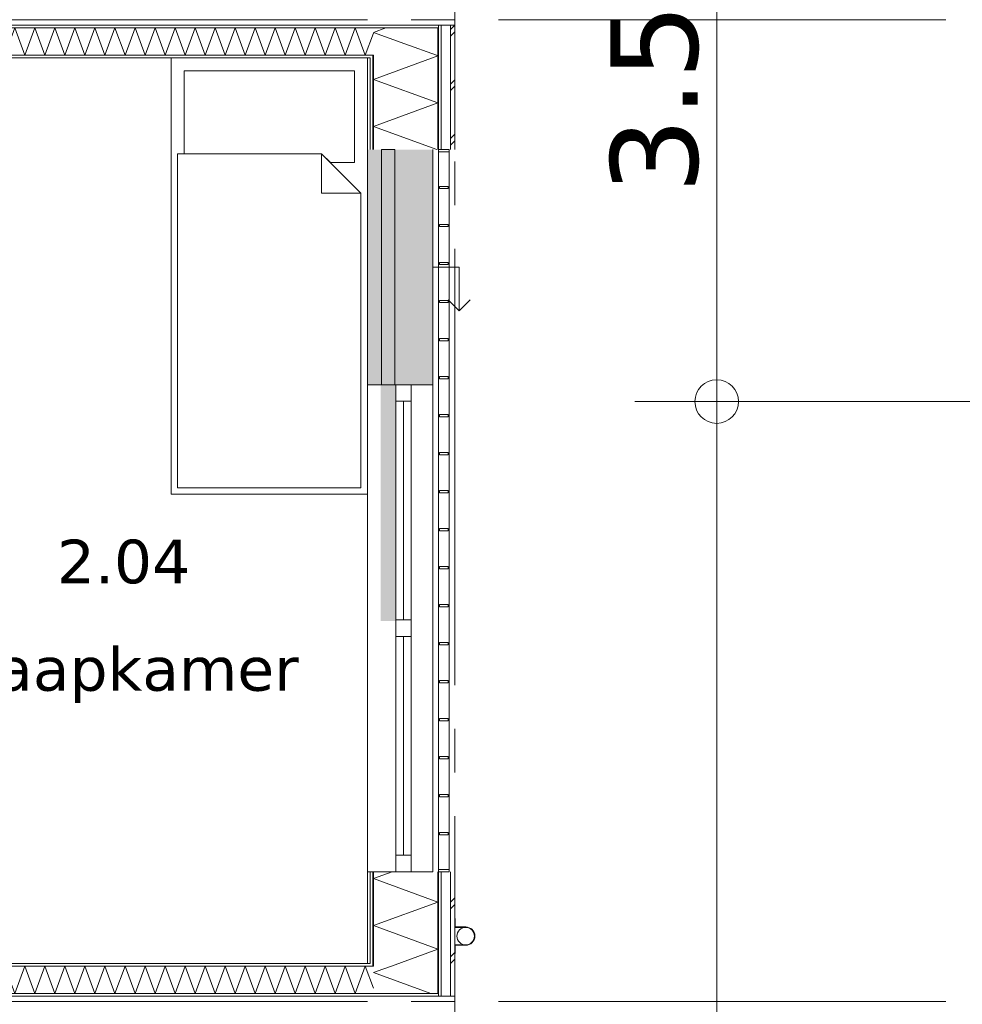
# Model space of a CAD drawing. Header units: millimetres. Extents: x -14925 to 266687, y -3550 to 35834.
# Tile 15 of 244: x -4518 to -200, y 4488 to 9000. Entities that reach past the tile are written whole.
import ezdxf
from ezdxf.enums import TextEntityAlignment as Align

# ---------------------------------------------------------------- set-up
doc = ezdxf.new("R2010")
doc.units = ezdxf.units.MM
doc.header["$MEASUREMENT"] = 0
doc.linetypes.add('B0204', pattern=[2600, 2000, -200, 200, -200])
for name, color, linetype in [('34 Balustrades', 7, 'Continuous'), ('52 Riolering.SCHOON', 7, 'Continuous'), ('A Stramien', 7, 'Continuous'), ('New_21 Buitenwanden', 7, 'Continuous'), ('New_21 Buitenwanden 2D arcering', 7, 'Continuous'), ('New_21 Buitenwanden Afdek-arcering', 7, 'Continuous'), ('New_21 Buitenwanden Deuren', 7, 'Continuous'), ('New_21 Buitenwanden Doorsnede-arcering', 7, 'Continuous'), ('New_21 Buitenwanden Laagscheidingslijnen', 7, 'Continuous'), ('New_21 Buitenwanden Ramen', 7, 'Continuous'), ('New_22 C Binnenwanden', 7, 'Continuous'), ('New_22 C Binnenwanden Doorsnede-arcering', 7, 'Continuous'), ('New_22 C Binnenwanden Laagscheidingslijnen', 7, 'Continuous'), ('New_82 Interieur', 7, 'Continuous'), ('New_Z Gebruiksopp', 7, 'Continuous'), ('New_Z Gebruiksopp Zone omranding', 7, 'Continuous'), ('New_Z Gebruiksopp Zone tekst', 7, 'Continuous'), ('Tekst_dim 1_ 100 .DO', 7, 'Continuous')]:
    doc.layers.add(name, color=color, linetype=linetype)
doc.styles.add('GENERATED_STYLE_1', font='verdana.ttf')
doc.styles.add('GENERATED_STYLE_2', font='verdana.ttf')
doc.dimstyles.new('GENERATED_STYLE__1', dxfattribs={"dimtxt": 400, "dimasz": 380, "dimexe": 0.18, "dimexo": 0.0625, "dimgap": 0, "dimtad": 1, "dimdec": 0, "dimzin": 0, "dimdsep": 46, "dimtxsty": 'GENERATED_STYLE_2', "dimblk": 'ARROWHEAD_7', "dimblk1": 'ARROWHEAD_7', "dimblk2": 'ARROWHEAD_7', "dimcen": 0.09, "dimse1": 1, "dimse2": 1, "dimclrd": 9, "dimclre": 9, "dimclrt": 9, "dimadec": 1, "dimazin": 0, "dimtfac": 1, "dimtdec": 4, "dimtmove": 0, "dimatfit": 3, "dimfxl": 1, "dimtolj": 1, "dimtzin": 0, "dimarcsym": 0})
pattern_1 = [(90, (0, 0), (-100, 0), [])]
pattern_2 = [(90, (0, 0), (-346.41, 0), [0, -200]), (90, (-173.2, 100), (-346.41, 0), [0, -200])]
pattern_3 = [(180, (0, 0), (0, 100), [])]
pattern_4 = [(0, (0, 0), (0, 100), [])]

# ---------------------------------------------------------------- blocks, each defined once
blk = doc.blocks.new('slaapkamer_2.04_47_3', base_point=(-4042.5, 6750))
at = {"layer": 'New_Z Gebruiksopp Zone tekst', "color": 2, "lineweight": 0}
for tag, style, p in [('DUMMY_941', 'GENERATED_STYLE_1', (-4042.5, 6687.9)), ('DUMMY_942', 'GENERATED_STYLE_2', (-4042.5, 6190.7))]:
    blk.add_attdef(tag, text='', height=200, dxfattribs=dict(at, style=style)).set_placement(p, align=Align.TOP_LEFT)
for tag, style, p in [('ROOM_NUMBER', 'GENERATED_STYLE_1', (-4042.5, 6617.1)), ('ROOM_NAME', 'GENERATED_STYLE_2', (-4042.5, 6124.8))]:
    blk.add_attdef(tag, text='', height=200, dxfattribs=dict(at, style=style)).set_placement(p, align=Align.TOP_CENTER)
blk = doc.blocks.new('Bed 01 26[11]_3', base_point=(-3825, 6825))
at = {"layer": 'New_82 Interieur', "color": 7, "linetype": 'Continuous', "lineweight": 0}
for p, q in [((-2925, 8825), (-3825, 8825)), ((-3825, 8825), (-3825, 6825)), ((-2925, 6825), (-2925, 8825)), ((-3135, 8385), (-3135, 8205)), ((-2955, 8205), (-3135, 8205)), ((-3825, 6825), (-2925, 6825))]:
    blk.add_line(p, q, dxfattribs=at)
at = {"layer": 'New_82 Interieur', "color": 7, "linetype": 'Continuous', "lineweight": 0, "flags": 128}
for points in [[(-3135, 8385), (-3095, 8345), (-2985, 8345), (-2985, 8765), (-3765, 8765), (-3765, 8385)], [(-3795, 6855), (-2955, 6855), (-2955, 8205), (-3135, 8385), (-3795, 8385)]]:
    blk.add_lwpolyline(points, close=True, dxfattribs=at)
blk = doc.blocks.new('*X741')
at = {"layer": 'New_21 Buitenwanden Doorsnede-arcering', "color": 7, "linetype": 'Continuous', "lineweight": 0}
for p in [(-2854.3, 4648.5), (-2635.3, 4537)]:
    blk.add_line(p, (-2898, 4632.6), dxfattribs=at)
blk = doc.blocks.new('*X743')
at = {"layer": 'New_21 Buitenwanden Doorsnede-arcering', "color": 7, "linetype": 'Continuous', "lineweight": 0}
for p, q in [((-2545, 4955), (-2525, 4975)), ((-2545, 4925), (-2525, 4945)), ((-2545, 4705), (-2525, 4725)), ((-2545, 4675), (-2525, 4695))]:
    blk.add_line(p, q, dxfattribs=at)
blk = doc.blocks.new('*X744')
at = {"layer": 'New_21 Buitenwanden Doorsnede-arcering', "color": 7, "linetype": 'Continuous', "lineweight": 0}
blk.add_line((-2814.5, 4663), (-2854.3, 4648.5), dxfattribs=at)
blk = doc.blocks.new('*X745')
at = {"layer": 'New_21 Buitenwanden Doorsnede-arcering', "color": 7, "linetype": 'Continuous', "lineweight": 0}
for p, q in [((-2811.6, 5095), (-2898, 5063.6)), ((-2602, 4955.8), (-2898, 5063.6)), ((-2602, 4955.8), (-2898, 4848.1)), ((-2602, 4740.3), (-2898, 4848.1)), ((-2602, 4740.3), (-2814.5, 4663))]:
    blk.add_line(p, q, dxfattribs=at)
blk = doc.blocks.new('Wall_112_3', base_point=(-2925, 4675))
at = {"layer": 'New_21 Buitenwanden Doorsnede-arcering', "linetype": 'Continuous', "lineweight": 0, "true_color": 0x000000}
h = blk.add_hatch(dxfattribs=at)
h.set_pattern_fill('720_Gips_0003', color=18, style=0, pattern_type=2)
h.set_pattern_definition(pattern_2)
h.paths.add_polyline_path([(-2913, 4675), (-2913, 5095), (-2925, 5095), (-2925, 4675)])
h = blk.add_hatch(dxfattribs=at)
h.set_pattern_fill('325_Houtachtig_plaatmate_E2', color=18, style=0, pattern_type=2)
h.set_pattern_definition(pattern_1)
h.paths.add_polyline_path([(-2898, 4675), (-2898, 5095), (-2913, 5095), (-2913, 4675)])
h = blk.add_hatch(dxfattribs=at)
h.set_pattern_fill('325_Houtachtig_plaatmate_E2', color=18, style=0, pattern_type=2)
h.set_pattern_definition(pattern_1)
h.paths.add_polyline_path([(-2587, 4548.25), (-2587, 5095), (-2602, 5095), (-2602, 4553.875)])
h = blk.add_hatch(dxfattribs=at)
h.set_pattern_fill('325_Houtachtig_plaatmate_E2', color=18, style=0, pattern_type=2)
h.set_pattern_definition(pattern_1)
h.paths.add_polyline_path([(-2913, 4675), (-2913, 4670.5), (-2898, 4664.875), (-2898, 4675)])
h = blk.add_hatch(dxfattribs=at)
h.set_pattern_fill('325_Houtachtig_plaatmate_E2', color=18, style=0, pattern_type=2)
h.set_pattern_definition(pattern_1)
h.paths.add_polyline_path([(-2913, 4663), (-2898, 4663), (-2898, 4664.875), (-2913, 4670.5)])
h = blk.add_hatch(dxfattribs=at)
h.set_pattern_fill('325_Houtachtig_plaatmate_E2', color=18, style=0, pattern_type=2)
h.set_pattern_definition(pattern_1)
h.paths.add_polyline_path([(-2602, 4537), (-2587, 4537), (-2587, 4548.25), (-2602, 4553.875)])
h = blk.add_hatch(dxfattribs=at)
h.set_pattern_fill('325_Houtachtig_plaatmate_E2', color=18, style=0, pattern_type=2)
h.set_pattern_definition(pattern_1)
h.paths.add_polyline_path([(-2602, 4525), (-2587, 4525), (-2587, 4537), (-2602, 4537)])
at = {"layer": 'New_21 Buitenwanden', "color": 9, "linetype": 'Continuous', "lineweight": 0, "flags": 128}
for points in [[(-2925, 5095), (-2925, 4675)], [(-2525, 4525), (-2525, 5095)]]:
    blk.add_lwpolyline(points, dxfattribs=at)
at = {"layer": 'New_21 Buitenwanden Laagscheidingslijnen', "color": 9, "linetype": 'Continuous', "lineweight": 0}
for p, q in [((-2913, 4675), (-2913, 5095)), ((-2898, 4675), (-2898, 5095)), ((-2602, 4663), (-2602, 5095)), ((-2587, 4548.25), (-2587, 5095)), ((-2545, 4532.5), (-2545, 5095)), ((-2898, 4664.875), (-2898, 4675)), ((-2602, 4553.875), (-2602, 4663))]:
    blk.add_line(p, q, dxfattribs=at)
at = {"layer": 'New_21 Buitenwanden Laagscheidingslijnen', "color": 1, "linetype": 'Continuous', "lineweight": 0}
blk.add_line((-2925, 4675), (-2913, 4675), dxfattribs=at)
at = {"layer": 'New_22 C Binnenwanden', "color": 9, "linetype": 'Continuous', "lineweight": 0, "flags": 128}
for points in [[(-2587, 4525), (-2602, 4525)], [(-2545, 4525), (-2587, 4525)], [(-2525, 4525), (-2545, 4525)]]:
    blk.add_lwpolyline(points, dxfattribs=at)
at = {"layer": 'New_22 C Binnenwanden Laagscheidingslijnen', "color": 1, "linetype": 'Continuous', "lineweight": 0}
for p, q in [((-2913, 4663), (-2898, 4663)), ((-2898, 4537), (-2602, 4537))]:
    blk.add_line(p, q, dxfattribs=at)
at = {"layer": 'New_22 C Binnenwanden Laagscheidingslijnen', "color": 9, "linetype": 'Continuous', "lineweight": 0}
for p, q in [((-2898, 4663), (-2898, 4664.875)), ((-2602, 4537), (-2602, 4553.875)), ((-2587, 4537), (-2587, 4548.25)), ((-2587, 4525), (-2587, 4537)), ((-2545, 4525), (-2545, 4532.5))]:
    blk.add_line(p, q, dxfattribs=at)
at = {"layer": 'New_21 Buitenwanden', "color": 1, "lineweight": 0}
for name in ['*X745', '*X743', '*X741', '*X744']:
    blk.add_blockref(name, (0, 0), dxfattribs=at)
blk = doc.blocks.new('*X774')
at = {"layer": 'New_22 C Binnenwanden Doorsnede-arcering', "color": 7, "linetype": 'Continuous', "lineweight": 0}
for p, q in [((-4586, 4663), (-4631.9, 4537)), ((-4586, 4663), (-4540.2, 4537)), ((-4494.3, 4663), (-4540.2, 4537)), ((-4494.3, 4663), (-4448.4, 4537)), ((-4402.6, 4663), (-4448.4, 4537)), ((-4402.6, 4663), (-4356.7, 4537)), ((-4310.9, 4663), (-4356.7, 4537)), ((-4310.9, 4663), (-4265, 4537)), ((-4219.1, 4663), (-4265, 4537)), ((-4219.1, 4663), (-4173.3, 4537)), ((-4127.4, 4663), (-4173.3, 4537)), ((-4127.4, 4663), (-4081.6, 4537)), ((-4035.7, 4663), (-4081.6, 4537)), ((-4035.7, 4663), (-3989.8, 4537)), ((-3944, 4663), (-3989.8, 4537)), ((-3944, 4663), (-3898.1, 4537)), ((-3852.3, 4663), (-3898.1, 4537)), ((-3852.3, 4663), (-3806.4, 4537)), ((-3760.5, 4663), (-3806.4, 4537)), ((-3760.5, 4663), (-3714.7, 4537)), ((-3668.8, 4663), (-3714.7, 4537)), ((-3668.8, 4663), (-3623, 4537)), ((-3577.1, 4663), (-3623, 4537)), ((-3577.1, 4663), (-3531.2, 4537)), ((-3485.4, 4663), (-3531.2, 4537)), ((-3485.4, 4663), (-3439.5, 4537)), ((-3393.7, 4663), (-3439.5, 4537)), ((-3393.7, 4663), (-3347.8, 4537)), ((-3301.9, 4663), (-3347.8, 4537)), ((-3301.9, 4663), (-3256.1, 4537)), ((-3210.2, 4663), (-3256.1, 4537)), ((-3210.2, 4663), (-3164.4, 4537)), ((-3118.5, 4663), (-3164.4, 4537)), ((-3118.5, 4663), (-3072.6, 4537)), ((-3026.8, 4663), (-3072.6, 4537)), ((-3026.8, 4663), (-2980.9, 4537)), ((-2935.1, 4663), (-2980.9, 4537)), ((-2935.1, 4663), (-2898, 4561.2)), ((-4637, 4551.1), (-4631.9, 4537))]:
    blk.add_line(p, q, dxfattribs=at)
blk = doc.blocks.new('Wall_117_3', base_point=(-9375, 4675))
at = {"layer": 'New_22 C Binnenwanden Doorsnede-arcering', "linetype": 'Continuous', "lineweight": 0, "true_color": 0x000000}
h = blk.add_hatch(dxfattribs=at)
h.set_pattern_fill('325_Houtachtig_plaatmate_E2', color=18, style=0, pattern_type=2)
h.set_pattern_definition(pattern_3)
h.paths.add_polyline_path([(-4625, 4663), (-2913, 4663), (-2913, 4670.5), (-2925, 4675), (-4625, 4675)])
h = blk.add_hatch(dxfattribs=at)
h.set_pattern_fill('325_Houtachtig_plaatmate_E2', color=18, style=0, pattern_type=2)
h.set_pattern_definition(pattern_3)
h.paths.add_polyline_path([(-2925, 4675), (-2913, 4670.5), (-2913, 4675)])
h = blk.add_hatch(dxfattribs=at)
h.set_pattern_fill('325_Houtachtig_plaatmate_E2', color=18, style=0, pattern_type=2)
h.set_pattern_definition(pattern_3)
h.paths.add_polyline_path([(-9698, 4525), (-2602, 4525), (-2602, 4537), (-9698, 4537)])
at = {"layer": 'New_21 Buitenwanden Laagscheidingslijnen', "color": 1, "linetype": 'Continuous', "lineweight": 0}
blk.add_line((-2925, 4675), (-2913, 4675), dxfattribs=at)
at = {"layer": 'New_22 C Binnenwanden', "color": 1, "linetype": 'Continuous', "lineweight": 0, "flags": 128}
for points in [[(-2925, 4675), (-4625, 4675)], [(-9698, 4525), (-2602, 4525)]]:
    blk.add_lwpolyline(points, dxfattribs=at)
at = {"layer": 'New_22 C Binnenwanden Laagscheidingslijnen', "color": 1, "linetype": 'Continuous', "lineweight": 0}
for p, q in [((-2913, 4663), (-4637, 4663)), ((-2913, 4663), (-2898, 4663)), ((-2898, 4537), (-9402, 4537)), ((-2898, 4537), (-2602, 4537))]:
    blk.add_line(p, q, dxfattribs=at)
at = {"layer": 'New_22 C Binnenwanden', "color": 1, "lineweight": 0}
blk.add_blockref('*X774', (0, 0), dxfattribs=at)
blk = doc.blocks.new('*X784')
at = {"layer": 'New_22 C Binnenwanden Doorsnede-arcering', "color": 7, "linetype": 'Continuous', "lineweight": 0}
for p, q in [((-5228.1, 8837), (-5182.2, 8963)), ((-5136.3, 8837), (-5182.2, 8963)), ((-5136.3, 8837), (-5090.5, 8963)), ((-5044.6, 8837), (-5090.5, 8963)), ((-5044.6, 8837), (-4998.8, 8963)), ((-4952.9, 8837), (-4998.8, 8963)), ((-4952.9, 8837), (-4907, 8963)), ((-4861.2, 8837), (-4907, 8963)), ((-4861.2, 8837), (-4815.3, 8963)), ((-4769.5, 8837), (-4815.3, 8963)), ((-4769.5, 8837), (-4723.6, 8963)), ((-4677.7, 8837), (-4723.6, 8963)), ((-4677.7, 8837), (-4631.9, 8963)), ((-4586, 8837), (-4631.9, 8963)), ((-4586, 8837), (-4540.2, 8963)), ((-4494.3, 8837), (-4540.2, 8963)), ((-4494.3, 8837), (-4448.4, 8963)), ((-4402.6, 8837), (-4448.4, 8963)), ((-4402.6, 8837), (-4356.7, 8963)), ((-4310.9, 8837), (-4356.7, 8963)), ((-4310.9, 8837), (-4265, 8963)), ((-4219.1, 8837), (-4265, 8963)), ((-4219.1, 8837), (-4173.3, 8963)), ((-4127.4, 8837), (-4173.3, 8963)), ((-4127.4, 8837), (-4081.6, 8963)), ((-4035.7, 8837), (-4081.6, 8963)), ((-4035.7, 8837), (-3989.8, 8963)), ((-3944, 8837), (-3989.8, 8963)), ((-3944, 8837), (-3898.1, 8963)), ((-3852.3, 8837), (-3898.1, 8963)), ((-3852.3, 8837), (-3806.4, 8963)), ((-3760.5, 8837), (-3806.4, 8963)), ((-3760.5, 8837), (-3714.7, 8963)), ((-3668.8, 8837), (-3714.7, 8963)), ((-3668.8, 8837), (-3623, 8963)), ((-3577.1, 8837), (-3623, 8963)), ((-3577.1, 8837), (-3531.2, 8963)), ((-3485.4, 8837), (-3531.2, 8963)), ((-3485.4, 8837), (-3439.5, 8963)), ((-3393.7, 8837), (-3439.5, 8963)), ((-3393.7, 8837), (-3347.8, 8963)), ((-3301.9, 8837), (-3347.8, 8963)), ((-3301.9, 8837), (-3256.1, 8963)), ((-3210.2, 8837), (-3256.1, 8963)), ((-3210.2, 8837), (-3164.4, 8963)), ((-3118.5, 8837), (-3164.4, 8963)), ((-3118.5, 8837), (-3072.6, 8963)), ((-3026.8, 8837), (-3072.6, 8963)), ((-3026.8, 8837), (-2980.9, 8963)), ((-2935.1, 8837), (-2980.9, 8963)), ((-2935.1, 8837), (-2898, 8938.8)), ((-5228.1, 8837), (-5237, 8861.5))]:
    blk.add_line(p, q, dxfattribs=at)
blk = doc.blocks.new('Wall_118_3', base_point=(-9375, 8825))
at = {"layer": 'New_22 C Binnenwanden Doorsnede-arcering', "linetype": 'Continuous', "lineweight": 0, "true_color": 0x000000}
h = blk.add_hatch(dxfattribs=at)
h.set_pattern_fill('325_Houtachtig_plaatmate_E2', color=18, style=0, pattern_type=2)
h.set_pattern_definition(pattern_4)
h.paths.add_polyline_path([(-2602, 8975), (-9698, 8975), (-9698, 8963), (-2602, 8963)])
h = blk.add_hatch(dxfattribs=at)
h.set_pattern_fill('325_Houtachtig_plaatmate_E2', color=18, style=0, pattern_type=2)
h.set_pattern_definition(pattern_4)
h.paths.add_polyline_path([(-2913, 8837), (-5225, 8837), (-5225, 8825), (-2925, 8825), (-2913, 8829.5)])
h = blk.add_hatch(dxfattribs=at)
h.set_pattern_fill('325_Houtachtig_plaatmate_E2', color=18, style=0, pattern_type=2)
h.set_pattern_definition(pattern_4)
h.paths.add_polyline_path([(-2913, 8829.5), (-2925, 8825), (-2913, 8825)])
at = {"layer": 'New_21 Buitenwanden Laagscheidingslijnen', "color": 1, "linetype": 'Continuous', "lineweight": 0}
blk.add_line((-2925, 8825), (-2913, 8825), dxfattribs=at)
at = {"layer": 'New_22 C Binnenwanden', "color": 1, "linetype": 'Continuous', "lineweight": 0, "flags": 128}
for points in [[(-2602, 8975), (-9698, 8975)], [(-5225, 8825), (-2925, 8825)]]:
    blk.add_lwpolyline(points, dxfattribs=at)
at = {"layer": 'New_22 C Binnenwanden Laagscheidingslijnen', "color": 1, "linetype": 'Continuous', "lineweight": 0}
for p, q in [((-9402, 8963), (-2898, 8963)), ((-2602, 8963), (-2898, 8963)), ((-5237, 8837), (-2913, 8837)), ((-2898, 8837), (-2913, 8837))]:
    blk.add_line(p, q, dxfattribs=at)
at = {"layer": 'New_22 C Binnenwanden', "color": 1, "lineweight": 0}
blk.add_blockref('*X784', (0, 0), dxfattribs=at)
blk = doc.blocks.new('*X943')
at = {"layer": 'New_21 Buitenwanden Doorsnede-arcering', "color": 7, "linetype": 'Continuous', "lineweight": 0}
for p in [(-2840.4, 8963), (-2753.3, 8889.4)]:
    blk.add_line(p, (-2898, 8942), dxfattribs=at)
blk = doc.blocks.new('*X945')
at = {"layer": 'New_21 Buitenwanden Doorsnede-arcering', "color": 7, "linetype": 'Continuous', "lineweight": 0}
for p, q in [((-2545, 8955), (-2525, 8975)), ((-2545, 8925), (-2525, 8945)), ((-2545, 8705), (-2525, 8725)), ((-2545, 8675), (-2525, 8695)), ((-2545, 8455), (-2525, 8475)), ((-2545, 8425), (-2525, 8445))]:
    blk.add_line(p, q, dxfattribs=at)
blk = doc.blocks.new('*X946')
at = {"layer": 'New_21 Buitenwanden Doorsnede-arcering', "color": 7, "linetype": 'Continuous', "lineweight": 0}
for p, q in [((-2602, 8834.3), (-2898, 8726.6)), ((-2602, 8834.3), (-2609.5, 8837)), ((-2602, 8618.8), (-2898, 8726.6)), ((-2602, 8618.8), (-2898, 8511.1)), ((-2606.5, 8405), (-2898, 8511.1))]:
    blk.add_line(p, q, dxfattribs=at)
blk = doc.blocks.new('*X947')
at = {"layer": 'New_21 Buitenwanden Doorsnede-arcering', "color": 7, "linetype": 'Continuous', "lineweight": 0}
blk.add_line((-2609.5, 8837), (-2753.3, 8889.4), dxfattribs=at)
blk = doc.blocks.new('Wall_147_3', base_point=(-2925, 8405))
at = {"layer": 'New_21 Buitenwanden Doorsnede-arcering', "linetype": 'Continuous', "lineweight": 0, "true_color": 0x000000}
h = blk.add_hatch(dxfattribs=at)
h.set_pattern_fill('325_Houtachtig_plaatmate_E2', color=18, style=0, pattern_type=2)
h.set_pattern_definition(pattern_1)
h.paths.add_polyline_path([(-2587, 8975), (-2602, 8975), (-2602, 8963), (-2587, 8963)])
h = blk.add_hatch(dxfattribs=at)
h.set_pattern_fill('325_Houtachtig_plaatmate_E2', color=18, style=0, pattern_type=2)
h.set_pattern_definition(pattern_1)
h.paths.add_polyline_path([(-2587, 8963), (-2602, 8963), (-2602, 8946.125), (-2587, 8951.75)])
h = blk.add_hatch(dxfattribs=at)
h.set_pattern_fill('325_Houtachtig_plaatmate_E2', color=18, style=0, pattern_type=2)
h.set_pattern_definition(pattern_1)
h.paths.add_polyline_path([(-2587, 8405), (-2587, 8951.75), (-2602, 8946.125), (-2602, 8405)])
h = blk.add_hatch(dxfattribs=at)
h.set_pattern_fill('720_Gips_0003', color=18, style=0, pattern_type=2)
h.set_pattern_definition(pattern_2)
h.paths.add_polyline_path([(-2925, 8825), (-2925, 8405), (-2913, 8405), (-2913, 8825)])
h = blk.add_hatch(dxfattribs=at)
h.set_pattern_fill('325_Houtachtig_plaatmate_E2', color=18, style=0, pattern_type=2)
h.set_pattern_definition(pattern_1)
h.paths.add_polyline_path([(-2898, 8837), (-2913, 8837), (-2913, 8829.5), (-2898, 8835.125)])
h = blk.add_hatch(dxfattribs=at)
h.set_pattern_fill('325_Houtachtig_plaatmate_E2', color=18, style=0, pattern_type=2)
h.set_pattern_definition(pattern_1)
h.paths.add_polyline_path([(-2898, 8825), (-2898, 8835.125), (-2913, 8829.5), (-2913, 8825)])
h = blk.add_hatch(dxfattribs=at)
h.set_pattern_fill('325_Houtachtig_plaatmate_E2', color=18, style=0, pattern_type=2)
h.set_pattern_definition(pattern_1)
h.paths.add_polyline_path([(-2913, 8825), (-2913, 8405), (-2898, 8405), (-2898, 8825)])
at = {"layer": 'New_21 Buitenwanden', "color": 9, "linetype": 'Continuous', "lineweight": 0, "flags": 128}
for points in [[(-2525, 8405), (-2525, 8975)], [(-2925, 8825), (-2925, 8405)]]:
    blk.add_lwpolyline(points, dxfattribs=at)
at = {"layer": 'New_21 Buitenwanden Laagscheidingslijnen', "color": 9, "linetype": 'Continuous', "lineweight": 0}
for p, q in [((-2602, 8837), (-2602, 8946.125)), ((-2587, 8405), (-2587, 8951.75)), ((-2545, 8405), (-2545, 8967.5)), ((-2913, 8405), (-2913, 8825)), ((-2898, 8825), (-2898, 8835.125)), ((-2898, 8405), (-2898, 8825)), ((-2602, 8405), (-2602, 8837))]:
    blk.add_line(p, q, dxfattribs=at)
at = {"layer": 'New_21 Buitenwanden Laagscheidingslijnen', "color": 1, "linetype": 'Continuous', "lineweight": 0}
blk.add_line((-2925, 8825), (-2913, 8825), dxfattribs=at)
at = {"layer": 'New_22 C Binnenwanden', "color": 9, "linetype": 'Continuous', "lineweight": 0, "flags": 128}
for points in [[(-2587, 8975), (-2602, 8975)], [(-2545, 8975), (-2587, 8975)], [(-2525, 8975), (-2545, 8975)]]:
    blk.add_lwpolyline(points, dxfattribs=at)
at = {"layer": 'New_22 C Binnenwanden Laagscheidingslijnen', "color": 1, "linetype": 'Continuous', "lineweight": 0}
for p, q in [((-2602, 8963), (-2898, 8963)), ((-2898, 8837), (-2913, 8837))]:
    blk.add_line(p, q, dxfattribs=at)
at = {"layer": 'New_22 C Binnenwanden Laagscheidingslijnen', "color": 9, "linetype": 'Continuous', "lineweight": 0}
for p, q in [((-2602, 8963), (-2602, 8946.125)), ((-2587, 8975), (-2587, 8963)), ((-2587, 8963), (-2587, 8951.75)), ((-2545, 8975), (-2545, 8967.5)), ((-2898, 8837), (-2898, 8835.125))]:
    blk.add_line(p, q, dxfattribs=at)
at = {"layer": 'New_21 Buitenwanden', "color": 1, "lineweight": 0}
for name in ['*X943', '*X945', '*X947', '*X946']:
    blk.add_blockref(name, (0, 0), dxfattribs=at)
blk = doc.blocks.new('Rnx horizontaal 26[35]_3')
at = {"layer": 'New_21 Buitenwanden Ramen', "color": 7, "linetype": 'Continuous', "lineweight": 0}
for p, q in [((-2925, 7327), (-2925, 7339)), ((-2925, 7327), (-2925, 7339)), ((-2925, 5095), (-2925, 7327)), ((-2913, 7327), (-2925, 7327)), ((-2913, 7327), (-2925, 7327)), ((-2898, 7327), (-2913, 7327)), ((-2898, 7327), (-2913, 7327)), ((-2795, 7327), (-2898, 7327)), ((-2795, 7327), (-2898, 7327)), ((-2795, 7327), (-2795, 7251)), ((-2725, 7327), (-2795, 7327)), ((-2725, 7327), (-2795, 7327)), ((-2725, 7251), (-2725, 7327)), ((-2702, 7327), (-2725, 7327)), ((-2687, 7327), (-2702, 7327)), ((-2645, 7327), (-2687, 7327)), ((-2625, 7327), (-2645, 7327)), ((-2625, 5095), (-2625, 7327)), ((-2795, 7251), (-2725, 7251)), ((-2795, 7251), (-2795, 6249)), ((-2760, 6249), (-2760, 7251)), ((-2725, 6249), (-2725, 7251)), ((-2725, 6249), (-2795, 6249)), ((-2795, 6249), (-2795, 6211)), ((-2725, 6211), (-2725, 6249)), ((-2795, 6211), (-2795, 6173)), ((-2725, 6173), (-2725, 6211)), ((-2795, 6173), (-2725, 6173)), ((-2795, 6173), (-2795, 5171)), ((-2760, 5171), (-2760, 6173)), ((-2725, 5171), (-2725, 6173)), ((-2725, 5171), (-2795, 5171)), ((-2795, 5171), (-2795, 5095)), ((-2725, 5095), (-2725, 5171)), ((-2913, 5095), (-2925, 5095)), ((-2913, 5095), (-2925, 5095)), ((-2925, 5095), (-2925, 5083)), ((-2925, 5095), (-2925, 5083)), ((-2898, 5095), (-2913, 5095)), ((-2898, 5095), (-2913, 5095)), ((-2795, 5095), (-2898, 5095)), ((-2795, 5095), (-2898, 5095)), ((-2725, 5095), (-2795, 5095)), ((-2725, 5095), (-2795, 5095)), ((-2702, 5095), (-2725, 5095)), ((-2687, 5095), (-2702, 5095)), ((-2645, 5095), (-2687, 5095)), ((-2625, 5095), (-2645, 5095))]:
    blk.add_line(p, q, dxfattribs=at)
blk = doc.blocks.new('DS1 in wand 26[75]_3')
at = {"layer": 'New_21 Buitenwanden Deuren', "color": 7, "linetype": 'Continuous', "lineweight": 0}
for p, q in [((-2925, 8405), (-2925, 7327)), ((-2860, 7327), (-2860, 8405)), ((-2860, 8405), (-2800, 8405)), ((-2800, 8405), (-2800, 7327)), ((-2625, 8405), (-2625, 7327)), ((-2625, 7866), (-2505, 7866)), ((-2505, 7866), (-2505, 7666)), ((-2505, 7666), (-2555, 7716)), ((-2505, 7666), (-2455, 7716)), ((-2913, 7327), (-2925, 7327)), ((-2913, 7327), (-2925, 7327)), ((-2925, 7327), (-2925, 7251)), ((-2925, 7327), (-2925, 7251)), ((-2898, 7327), (-2913, 7327)), ((-2898, 7327), (-2913, 7327)), ((-2865, 7327), (-2898, 7327)), ((-2865, 7327), (-2898, 7327)), ((-2800, 7327), (-2860, 7327)), ((-2702, 7327), (-2795, 7327)), ((-2687, 7327), (-2702, 7327)), ((-2645, 7327), (-2687, 7327)), ((-2625, 7327), (-2645, 7327))]:
    blk.add_line(p, q, dxfattribs=at)
blk = doc.blocks.new('Wall_291_3', base_point=(-2925, 8405))
at = {"layer": 'New_21 Buitenwanden 2D arcering', "linetype": 'Continuous', "lineweight": 0, "true_color": 0xffffff}
blk.add_hatch(color=7, dxfattribs=at).paths.add_polyline_path([(-2795, 7327), (-2865, 7327), (-2865, 6244), (-2795, 6244)])
at = {"layer": 'New_21 Buitenwanden Afdek-arcering', "linetype": 'Continuous', "lineweight": 0, "true_color": 0xffffff}
blk.add_hatch(color=7, dxfattribs=at).paths.add_polyline_path([(-2625, 7327), (-2625, 8405), (-2925, 8405), (-2925, 7327)])
at = {"layer": 'New_21 Buitenwanden', "color": 9, "linetype": 'Continuous', "lineweight": 0}
for p, q in [((-2925, 5095), (-2925, 5083)), ((-2913, 5095), (-2925, 5095)), ((-2898, 5095), (-2913, 5095)), ((-2795, 5095), (-2898, 5095)), ((-2725, 5095), (-2795, 5095)), ((-2702, 5095), (-2725, 5095)), ((-2687, 5095), (-2702, 5095)), ((-2645, 5095), (-2687, 5095)), ((-2625, 5095), (-2645, 5095))]:
    blk.add_line(p, q, dxfattribs=at)
at = {"layer": 'New_21 Buitenwanden Deuren', "color": 7, "linetype": 'Continuous', "lineweight": 0}
blk.add_blockref('DS1 in wand 26[75]_3', (0, 0), dxfattribs=at)
at = {"layer": 'New_21 Buitenwanden Ramen', "color": 7, "linetype": 'Continuous', "lineweight": 0}
blk.add_blockref('Rnx horizontaal 26[35]_3', (0, 0), dxfattribs=at)
blk = doc.blocks.new('Railing_22_3')
at = {"layer": '34 Balustrades', "color": 9, "linetype": 'Continuous', "lineweight": 0, "flags": 128}
for points in [[(-2550, 8405), (-2600, 8405), (-2600, 5095), (-2550, 5095)], [(-2550, 8405), (-2600, 8405), (-2600, 5095), (-2550, 5095)], [(-2550, 8405), (-2600, 8405), (-2600, 8395), (-2550, 8395)], [(-2550, 5105), (-2600, 5105), (-2600, 5095), (-2550, 5095)]]:
    blk.add_lwpolyline(points, close=True, dxfattribs=at)
at = {"layer": '34 Balustrades', "color": 7, "linetype": 'Continuous', "lineweight": 0, "flags": 128}
for points in [[(-2555, 8235.8), (-2595, 8235.8), (-2595, 8225.8), (-2555, 8225.8)], [(-2555, 8061.6), (-2595, 8061.6), (-2595, 8051.6), (-2555, 8051.6)], [(-2555, 7887.4), (-2595, 7887.4), (-2595, 7877.4), (-2555, 7877.4)], [(-2555, 7713.2), (-2595, 7713.2), (-2595, 7703.2), (-2555, 7703.2)], [(-2555, 7538.9), (-2595, 7538.9), (-2595, 7528.9), (-2555, 7528.9)], [(-2555, 7364.7), (-2595, 7364.7), (-2595, 7354.7), (-2555, 7354.7)], [(-2555, 7190.5), (-2595, 7190.5), (-2595, 7180.5), (-2555, 7180.5)], [(-2555, 7016.3), (-2595, 7016.3), (-2595, 7006.3), (-2555, 7006.3)], [(-2555, 6842.1), (-2595, 6842.1), (-2595, 6832.1), (-2555, 6832.1)], [(-2555, 6667.9), (-2595, 6667.9), (-2595, 6657.9), (-2555, 6657.9)], [(-2555, 6493.7), (-2595, 6493.7), (-2595, 6483.7), (-2555, 6483.7)], [(-2555, 6319.5), (-2595, 6319.5), (-2595, 6309.5), (-2555, 6309.5)], [(-2555, 6145.3), (-2595, 6145.3), (-2595, 6135.3), (-2555, 6135.3)], [(-2555, 5971.1), (-2595, 5971.1), (-2595, 5961.1), (-2555, 5961.1)], [(-2555, 5796.8), (-2595, 5796.8), (-2595, 5786.8), (-2555, 5786.8)], [(-2555, 5622.6), (-2595, 5622.6), (-2595, 5612.6), (-2555, 5612.6)], [(-2555, 5448.4), (-2595, 5448.4), (-2595, 5438.4), (-2555, 5438.4)], [(-2555, 5274.2), (-2595, 5274.2), (-2595, 5264.2), (-2555, 5264.2)]]:
    blk.add_lwpolyline(points, close=True, dxfattribs=at)
blk = doc.blocks.new('Standard grid marker')
at = {"layer": 'A Stramien', "color": 7, "linetype": 'B0204', "lineweight": 0}
for q in [(0, 0), (19150, 0)]:
    blk.add_line((1000, 0), q, dxfattribs=at)
at = {"layer": 'A Stramien', "color": 9, "lineweight": 0, "style": 'GENERATED_STYLE_2'}
blk.add_attdef('AC_MarkerText_1', text='', height=400, dxfattribs=at).set_placement((20750, 206.1), align=Align.TOP_CENTER)
blk = doc.blocks.new('Standard grid marker_2')
at = {"layer": 'A Stramien', "color": 7, "linetype": 'B0204', "lineweight": 0}
blk.add_line((1000, 0), (24500, 0), dxfattribs=at)
at = {"layer": 'A Stramien', "color": 9, "lineweight": 0, "style": 'GENERATED_STYLE_2'}
blk.add_attdef('AC_MarkerText_1', text='', height=400, rotation=90, dxfattribs=at).set_placement((-948.6, -142.5), align=Align.TOP_CENTER)
blk = doc.blocks.new('Standard grid marker_4')
at = {"layer": 'A Stramien', "color": 7, "linetype": 'B0204', "lineweight": 0}
for p, q in [((1000, 0), (12450, 0)), ((12450, 0), (13450, 0))]:
    blk.add_line(p, q, dxfattribs=at)
at = {"layer": 'A Stramien', "color": 9, "lineweight": 0, "style": 'GENERATED_STYLE_2'}
blk.add_attdef('AC_MarkerText_1', text='', height=400, rotation=180, dxfattribs=at).set_placement((-600, -491.1), align=Align.TOP_CENTER)
blk = doc.blocks.new('Regenpijp 26[75]_3', base_point=(-2485, 4800))
at = {"layer": '52 Riolering.SCHOON', "color": 7, "linetype": 'Continuous', "lineweight": 0, "flags": 128}
for points in [[(-2525, 4720), (-2525, 4759.8), (-2475, 4759.8, 1), (-2475, 4840.2), (-2525, 4840.2), (-2525, 4880), (-2523, 4880), (-2523, 4842), (-2475, 4842, -1), (-2475, 4758), (-2523, 4758), (-2523, 4720)], [(-2525, 4720), (-2525, 4759.8), (-2475, 4759.8, 1), (-2475, 4840.2), (-2525, 4840.2), (-2525, 4880), (-2523, 4880), (-2523, 4842), (-2475, 4842, -1), (-2475, 4758), (-2523, 4758), (-2523, 4720)], [(-2525, 4720), (-2525, 4759.8), (-2475, 4759.8, 1), (-2475, 4840.2), (-2525, 4840.2), (-2525, 4880), (-2523, 4880), (-2523, 4842), (-2475, 4842, -1), (-2475, 4758), (-2523, 4758), (-2523, 4720)], [(-2525, 4720), (-2525, 4759.8), (-2475, 4759.8, 1), (-2475, 4840.2), (-2525, 4840.2), (-2525, 4880), (-2523, 4880), (-2523, 4842), (-2475, 4842, -1), (-2475, 4758), (-2523, 4758), (-2523, 4720)], [(-2525, 4720), (-2525, 4759.8), (-2475, 4759.8, 1), (-2475, 4840.2), (-2525, 4840.2), (-2525, 4880), (-2523, 4880), (-2523, 4842), (-2475, 4842, -1), (-2475, 4758), (-2523, 4758), (-2523, 4720)], [(-2525, 4720), (-2525, 4759.8), (-2475, 4759.8, 1), (-2475, 4840.2), (-2525, 4840.2), (-2525, 4880), (-2523, 4880), (-2523, 4842), (-2475, 4842, -1), (-2475, 4758), (-2523, 4758), (-2523, 4720)], [(-2525, 4720), (-2525, 4759.8), (-2475, 4759.8, 1), (-2475, 4840.2), (-2525, 4840.2), (-2525, 4880), (-2523, 4880), (-2523, 4842), (-2475, 4842, -1), (-2475, 4758), (-2523, 4758), (-2523, 4720)], [(-2525, 4720), (-2525, 4759.8), (-2475, 4759.8, 1), (-2475, 4840.2), (-2525, 4840.2), (-2525, 4880), (-2523, 4880), (-2523, 4842), (-2475, 4842, -1), (-2475, 4758), (-2523, 4758), (-2523, 4720)], [(-2475, 4840, 1), (-2475, 4760, 1)]]:
    blk.add_lwpolyline(points, format="xyb", close=True, dxfattribs=at)
blk = doc.blocks.new('*D1751')
at = {"layer": 'Tekst_dim 1_ 100 .DO', "color": 9, "linetype": 'Continuous', "lineweight": 0}
for p, q in [((-1325, 100), (-1325, 7350)), ((-950, 7250), (-1700, 7250)), ((-1325, -200), (-1325, 100)), ((-950, 0), (-1700, 0))]:
    blk.add_line(p, q, dxfattribs=at)
for centre in [(-1325, 7250), (-1325, 0)]:
    blk.add_circle(centre, 100, dxfattribs=at)
at = {"layer": 'Tekst_dim 1_ 100 .DO', "color": 9, "lineweight": 0, "insert": (-1405, 2827.7), "char_height": 400, "attachment_point": 7, "rotation": 90, "style": 'GENERATED_STYLE_2'}
blk.add_mtext('\\A1;{\\pql;\\fVerdana|b0|i0|c0|p0;\\W1.000000;7.250}', dxfattribs=at)
blk = doc.blocks.new('ARROWHEAD_7')
at = {"color": 0, "linetype": 'Continuous', "lineweight": 0}
for p, q in [((0, -0.25), (0, 0.25)), ((0, 0), (-1, 0)), ((-0.25, 0), (0.25, 0))]:
    blk.add_line(p, q, dxfattribs=at)
blk.add_circle((0, 0), 0.25, dxfattribs=at)
blk = doc.blocks.new('*D1753')
at = {"layer": 'Tekst_dim 1_ 100 .DO', "color": 9, "linetype": 'Continuous', "lineweight": 0}
for p, q in [((-1325, 7350), (-1325, 10850)), ((-950, 10750), (-1700, 10750)), ((-1325, 100), (-1325, 7350)), ((-950, 7250), (-1700, 7250))]:
    blk.add_line(p, q, dxfattribs=at)
for centre in [(-1325, 10750), (-1325, 7250)]:
    blk.add_circle(centre, 100, dxfattribs=at)
at = {"layer": 'Tekst_dim 1_ 100 .DO', "color": 9, "lineweight": 0, "insert": (-1405, 8202.7), "char_height": 400, "attachment_point": 7, "rotation": 90, "style": 'GENERATED_STYLE_2'}
blk.add_mtext('\\A1;{\\pql;\\fVerdana|b0|i0|c0|p0;\\W1.000000;3.500}', dxfattribs=at)
blk = doc.blocks.new('*D1754')
at = {"layer": 'Tekst_dim 1_ 100 .DO', "color": 9, "linetype": 'Continuous', "lineweight": 0}
for p, q in [((-1325, 17900), (-1325, 18200)), ((-950, 18000), (-1700, 18000)), ((-1325, 10850), (-1325, 17900)), ((-1325, 7350), (-1325, 10850)), ((-950, 10750), (-1700, 10750))]:
    blk.add_line(p, q, dxfattribs=at)
for centre in [(-1325, 18000), (-1325, 10750)]:
    blk.add_circle(centre, 100, dxfattribs=at)
at = {"layer": 'Tekst_dim 1_ 100 .DO', "color": 9, "lineweight": 0, "insert": (-1405, 13577.7), "char_height": 400, "attachment_point": 7, "rotation": 90, "style": 'GENERATED_STYLE_2'}
blk.add_mtext('\\A1;{\\pql;\\fVerdana|b0|i0|c0|p0;\\W1.000000;7.250}', dxfattribs=at)

msp = doc.modelspace()

# ---------------------------------------------------------------- linework, layer by layer
at = {"layer": 'New_Z Gebruiksopp Zone omranding', "color": 254, "linetype": 'Continuous', "lineweight": 0, "true_color": 0xe4e3c5, "flags": 128}
msp.add_lwpolyline([(-2925, 8825), (-5260, 8825), (-5260, 6574), (-4660, 6574), (-4660, 4675), (-2925, 4675), (-2925, 8405)], close=True, dxfattribs=at)

# ---------------------------------------------------------------- block references
at = {"layer": '34 Balustrades', "color": 9, "linetype": 'Continuous', "lineweight": 0}
msp.add_blockref('Railing_22_3', (0, 0), dxfattribs=at)
at = {"layer": '52 Riolering.SCHOON', "color": 7, "linetype": 'Continuous', "lineweight": 0}
msp.add_blockref('Regenpijp 26[75]_3', (-2485, 4800), dxfattribs=at)
at = {"layer": 'A Stramien', "color": 1, "linetype": 'Continuous', "lineweight": 0, "zscale": 1000, "rotation": 270}
msp.add_blockref('Standard grid marker_2', (-2525, 21950), dxfattribs=at)
at = {"layer": 'A Stramien', "color": 1, "linetype": 'Continuous', "lineweight": 0, "xscale": -1, "zscale": 1000, "rotation": 180}
for p in [(-13725, 9000), (-13725, 4500)]:
    msp.add_blockref('Standard grid marker_4', p, dxfattribs=at)
at = {"layer": 'A Stramien', "color": 1, "linetype": 'Continuous', "lineweight": 0, "zscale": 1000}
msp.add_blockref('Standard grid marker', (-1325, 7250), dxfattribs=at)
at = {"layer": 'New_21 Buitenwanden', "color": 1, "lineweight": 0}
for name, p in [('Wall_147_3', (-2925, 8405)), ('Wall_291_3', (-2925, 8405)), ('Wall_112_3', (-2925, 4675))]:
    msp.add_blockref(name, p, dxfattribs=at)
at = {"layer": 'New_22 C Binnenwanden', "color": 1, "lineweight": 0}
for name, p in [('Wall_118_3', (-9375, 8825)), ('Wall_117_3', (-9375, 4675))]:
    msp.add_blockref(name, p, dxfattribs=at)
at = {"layer": 'New_82 Interieur', "color": 7, "linetype": 'Continuous', "lineweight": 0}
msp.add_blockref('Bed 01 26[11]_3', (-3825, 6825), dxfattribs=at)
at = {"layer": 'New_Z Gebruiksopp', "color": 2, "linetype": 'Continuous', "lineweight": 0}
msp.add_blockref('slaapkamer_2.04_47_3', (-4042.5, 6750), dxfattribs=at).add_auto_attribs({'ROOM_NAME': 'slaapkamer', 'ROOM_NUMBER': '2.04'})

# ---------------------------------------------------------------- dimensions: what is measured, and where the dimension line sits
at = {"layer": 'Tekst_dim 1_ 100 .DO', "color": 9, "linetype": 'Continuous', "lineweight": 0}
for base, p1, p2, picture, middle in [((-1325, 18000), (-1031.8, 10750), (-867.6, 18000), '*D1754', (-1605, 14247.8)), ((-1325, 10750), (-1550, 7250), (-1031.8, 10750), '*D1753', (-1605, 8872.8)), ((-1325, 7250), (-1550, 0), (-1550, 7250), '*D1751', (-1605, 3497.8))]:
    dim = msp.add_linear_dim(base=base, p1=p1, p2=p2, angle=90, dimstyle='GENERATED_STYLE__1', dxfattribs=at)
    dim.commit()
    dim.dimension.update_dxf_attribs({"geometry": picture, "text_midpoint": middle, "dimtype": 160, "text_rotation": 90})

doc.saveas('drawing.dxf')
